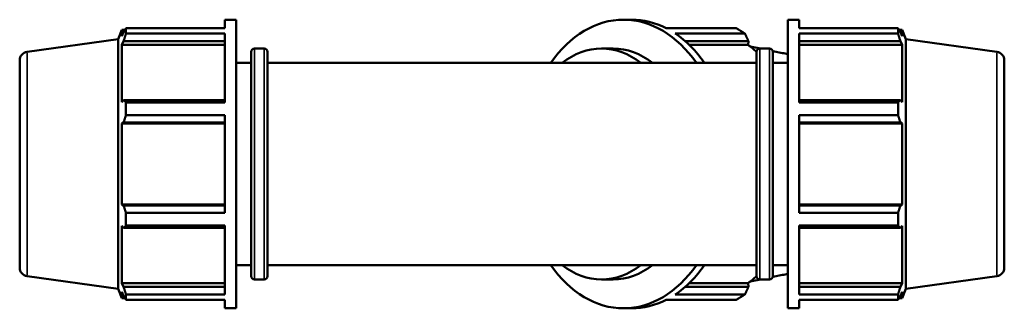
# Model space of a CAD drawing. Header units: millimetres. Extents: x -7 to 1648, y -196 to 1425.
# Tile 7 of 12: x 357 to 876, y 739 to 891. Entities that reach past the tile are written whole.
import ezdxf

# ---------------------------------------------------------------- set-up
doc = ezdxf.new("R2010")
doc.units = ezdxf.units.MM
doc.layers.add('Visible (ISO)', color=7, linetype='Continuous', lineweight=50)
doc.layers.add('Visible Narrow (ISO)', color=7, linetype='Continuous', lineweight=35)

msp = doc.modelspace()

# ---------------------------------------------------------------- linework, layer by layer
at = {"layer": 'Visible (ISO)'}
for p, q in [((465.1312, 886.723), (465.1312, 891.2125)), ((465.1312, 891.2125), (471.2112, 891.2125)), ((471.2112, 739.2125), (471.2112, 891.2125)), ((675.328, 891.2125), (679.6272, 891.2125)), ((761.8512, 739.2125), (761.8512, 891.2125)), ((761.8512, 891.2125), (767.9312, 891.2125)), ((767.9312, 886.723), (767.9312, 891.2125)), ((408.9312, 881.0066), (410.9053, 885.8925)), ((410.9053, 885.8925), (410.9053, 882.6212)), ((410.9053, 885.8925), (412.5195, 885.8925)), ((411.8264, 884.7957), (410.9053, 882.6212)), ((413.0547, 886.723), (465.1312, 886.723)), ((413.0547, 883.9748), (413.0547, 886.723)), ((465.1312, 883.9748), (413.0547, 883.9748)), ((465.1312, 847.5814), (465.1312, 883.9748)), ((697.824, 886.723), (734.6476, 886.723)), ((739.3391, 883.9748), (702.5155, 883.9748)), ((767.9312, 886.723), (820.0078, 886.723)), ((767.9312, 847.5814), (767.9312, 883.9748)), ((820.0078, 883.9748), (767.9312, 883.9748)), ((820.0078, 883.9748), (820.0078, 886.723)), ((820.5429, 885.8925), (822.1572, 885.8925)), ((822.1572, 882.6212), (821.236, 884.7957)), ((822.1572, 882.6212), (822.1572, 885.8925)), ((824.1312, 881.0066), (822.1572, 885.8925)), ((360.9049, 874.2569), (408.9312, 881.0066)), ((408.9312, 749.4184), (408.9312, 881.0066)), ((410.9053, 877.9064), (411.8264, 879.9288)), ((465.1312, 877.9064), (410.9053, 877.9064)), ((410.9053, 877.9064), (410.9053, 847.8489)), ((411.8264, 879.9288), (465.1312, 879.9288)), ((707.8035, 879.9288), (741.1412, 879.9288)), ((710.0038, 877.9064), (741.0482, 877.9064)), ((741.1412, 879.9288), (741.0482, 877.9064)), ((767.9312, 879.9288), (821.236, 879.9288)), ((767.9312, 877.9064), (822.1572, 877.9064)), ((821.236, 879.9288), (822.1572, 877.9064)), ((822.1572, 847.8489), (822.1572, 877.9064)), ((824.1312, 749.4184), (824.1312, 881.0066)), ((872.1575, 874.2569), (824.1312, 881.0066)), ((478.9962, 756.2125), (478.9962, 874.2125)), ((480.7962, 876.0125), (485.8462, 876.0125)), ((487.6462, 874.2125), (487.6462, 756.2125)), ((663.7067, 876.0125), (669.8232, 876.0125)), ((747.5296, 876.0125), (742.1119, 877.1001)), ((745.4162, 756.2125), (745.4162, 874.2125)), ((747.2162, 876.0125), (752.2662, 876.0125)), ((759.194, 873.6709), (753.9948, 874.7146)), ((754.0662, 874.2125), (754.0662, 756.2125)), ((357.0312, 869.8007), (357.0312, 760.6243)), ((471.2112, 868.4125), (478.9962, 868.4125)), ((487.6462, 868.4125), (745.4162, 868.4125)), ((754.0662, 868.4125), (761.8512, 868.4125)), ((876.0312, 869.8007), (876.0312, 760.6243)), ((411.8264, 848.9017), (410.9053, 847.8489)), ((465.1312, 848.9017), (411.8264, 848.9017)), ((413.0547, 847.5814), (465.1312, 847.5814)), ((413.0547, 840.9466), (413.0547, 847.5814)), ((821.236, 848.9017), (767.9312, 848.9017)), ((767.9312, 847.5814), (820.0078, 847.5814)), ((820.0078, 840.9466), (820.0078, 847.5814)), ((822.1572, 847.8489), (821.236, 848.9017)), ((465.1312, 840.9466), (413.0547, 840.9466)), ((465.1312, 789.4784), (465.1312, 840.9466)), ((767.9312, 789.4784), (767.9312, 840.9466)), ((820.0078, 840.9466), (767.9312, 840.9466)), ((410.9053, 836.4664), (411.8264, 837.152)), ((465.1312, 836.4664), (410.9053, 836.4664)), ((410.9053, 836.4664), (410.9053, 793.9586)), ((411.8264, 837.152), (465.1312, 837.152)), ((767.9312, 837.152), (821.236, 837.152)), ((767.9312, 836.4664), (822.1572, 836.4664)), ((821.236, 837.152), (822.1572, 836.4664)), ((822.1572, 793.9586), (822.1572, 836.4664)), ((465.1312, 793.9586), (410.9053, 793.9586)), ((411.8264, 793.273), (410.9053, 793.9586)), ((465.1312, 793.273), (411.8264, 793.273)), ((413.0547, 789.4784), (465.1312, 789.4784)), ((413.0547, 782.8437), (413.0547, 789.4784)), ((767.9312, 793.9586), (822.1572, 793.9586)), ((821.236, 793.273), (767.9312, 793.273)), ((767.9312, 789.4784), (820.0078, 789.4784)), ((820.0078, 782.8437), (820.0078, 789.4784)), ((822.1572, 793.9586), (821.236, 793.273)), ((410.9053, 782.5761), (411.8264, 781.5233)), ((410.9053, 782.5761), (410.9053, 752.5186)), ((411.8264, 781.5233), (465.1312, 781.5233)), ((465.1312, 782.8437), (413.0547, 782.8437)), ((465.1312, 746.4502), (465.1312, 782.8437)), ((767.9312, 746.4502), (767.9312, 782.8437)), ((820.0078, 782.8437), (767.9312, 782.8437)), ((767.9312, 781.5233), (821.236, 781.5233)), ((821.236, 781.5233), (822.1572, 782.5761)), ((822.1572, 752.5186), (822.1572, 782.5761)), ((471.2112, 762.0125), (478.9962, 762.0125)), ((487.6462, 762.0125), (745.4162, 762.0125)), ((754.0662, 762.0125), (761.8512, 762.0125)), ((360.9049, 756.1681), (408.9312, 749.4184)), ((480.7962, 754.4125), (485.8462, 754.4125)), ((663.7067, 754.4125), (669.8232, 754.4125)), ((747.5296, 754.4125), (742.1119, 753.3249)), ((747.2162, 754.4125), (752.2662, 754.4125)), ((759.194, 756.7541), (753.9948, 755.7104)), ((872.1575, 756.1681), (824.1312, 749.4184)), ((408.9312, 749.4184), (410.9053, 744.5325)), ((465.1312, 752.5186), (410.9053, 752.5186)), ((411.8264, 750.4962), (410.9053, 752.5186)), ((410.9053, 747.8038), (411.8264, 745.6293)), ((410.9053, 747.8038), (410.9053, 744.5325)), ((465.1312, 750.4962), (411.8264, 750.4962)), ((741.1412, 750.4962), (707.8035, 750.4962)), ((710.0038, 752.5186), (741.0482, 752.5186)), ((741.0482, 752.5186), (741.1412, 750.4962)), ((767.9312, 752.5186), (822.1572, 752.5186)), ((821.236, 750.4962), (767.9312, 750.4962)), ((822.1572, 752.5186), (821.236, 750.4962)), ((821.236, 745.6293), (822.1572, 747.8038)), ((824.1312, 749.4184), (822.1572, 744.5325)), ((822.1572, 744.5325), (822.1572, 747.8038)), ((410.9053, 744.5325), (412.5195, 744.5325)), ((413.0547, 746.4502), (465.1312, 746.4502)), ((413.0547, 743.702), (413.0547, 746.4502)), ((465.1312, 743.702), (413.0547, 743.702)), ((465.1312, 739.2125), (465.1312, 743.702)), ((734.6476, 743.702), (697.824, 743.702)), ((702.5155, 746.4502), (739.3391, 746.4502)), ((767.9312, 746.4502), (820.0078, 746.4502)), ((767.9312, 739.2125), (767.9312, 743.702)), ((820.0078, 743.702), (767.9312, 743.702)), ((820.0078, 743.702), (820.0078, 746.4502)), ((820.5429, 744.5325), (822.1572, 744.5325)), ((465.1312, 739.2125), (471.2112, 739.2125)), ((675.328, 739.2125), (679.6272, 739.2125)), ((761.8512, 739.2125), (767.9312, 739.2125))]:
    msp.add_line(p, q, dxfattribs=at)
for centre, radius, start, end in [((361.5312, 869.8007), 4.5, 98, 180), ((480.7962, 874.2125), 1.8, 90, 180), ((485.8462, 874.2125), 1.8, 0, 90), ((747.2162, 874.2125), 1.8, 90, 180), ((752.2662, 874.2125), 1.8, 0, 90), ((871.5312, 869.8007), 4.5, 0, 82), ((361.5312, 760.6243), 4.5, 180, 262), ((871.5312, 760.6243), 4.5, 278, 0), ((480.7962, 756.2125), 1.8, 180, 270), ((485.8462, 756.2125), 1.8, 270, 0), ((747.2162, 756.2125), 1.8, 180, 270), ((752.2662, 756.2125), 1.8, 270, 0)]:
    msp.add_arc(centre, radius, start, end, dxfattribs=at)
for centre, major_axis, start_param, end_param in [((675.328, 815.2125), (0, 76), 5.48778648, 7.07858414), ((679.6272, 815.2125), (0, 76), 5.93775002, 6.28318531), ((679.6272, 815.2125), (0, -76), 2.34619382, 2.70162978), ((716.4509, 815.2125), (0, 76), 5.84322243, 5.93775002), ((663.7067, 815.2125), (0, 60.8), 5.7778248, 6.78854582), ((717.9708, 815.2125), (0, -70.68), 2.56021849, 2.66162711), ((669.8232, 815.2125), (0, 60.8), 5.7778248, 6.28318531), ((675.328, 815.2125), (0, -76), 5.48778648, 7.07858414), ((663.7067, 815.2125), (0, -60.8), 5.7778248, 6.78854582), ((669.8232, 815.2125), (0, -60.8), 0, 0.50536051), ((679.6272, 815.2125), (0, -76), 0.43996288, 0.79539883), ((717.9708, 815.2125), (0, -70.68), 0.47996554, 0.58137416), ((679.6272, 815.2125), (0, -76), 0, 0.34543529), ((716.4509, 815.2125), (0, -76), 0.34543529, 0.43996288)]:
    msp.add_ellipse(centre, major_axis=major_axis, ratio=0.70710678, start_param=start_param, end_param=end_param, dxfattribs=at)
for points, weights in [([(411.8264, 884.7957), (412.416, 885.7397), (413.0547, 886.723)], [1.0022502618, 1.00153337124, 1]), ([(413.0547, 883.9748), (412.416, 881.9105), (411.8264, 879.9288)], [1, 1.00153337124, 1.0022502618]), ([(741.1412, 879.9288), (740.2671, 881.9105), (739.3391, 883.9748)], [2.43954291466, 2.41140748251, 2.38165074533]), ([(820.0078, 886.723), (820.6464, 885.7397), (821.236, 884.7957)], [1, 1.00153337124, 1.0022502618]), ([(821.236, 879.9288), (820.6464, 881.9105), (820.0078, 883.9748)], [1.0022502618, 1.00153337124, 1]), ([(411.8264, 848.9017), (412.416, 848.255), (413.0547, 847.5814)], [1.0022502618, 1.00153337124, 1]), ([(820.0078, 847.5814), (820.6464, 848.255), (821.236, 848.9017)], [1, 1.00153337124, 1.0022502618]), ([(413.0547, 840.9466), (412.416, 839.0106), (411.8264, 837.152)], [1, 1.00153337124, 1.0022502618]), ([(821.236, 837.152), (820.6464, 839.0106), (820.0078, 840.9466)], [1.0022502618, 1.00153337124, 1]), ([(411.8264, 793.273), (412.416, 791.4144), (413.0547, 789.4784)], [1.0022502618, 1.00153337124, 1]), ([(820.0078, 789.4784), (820.6464, 791.4144), (821.236, 793.273)], [1, 1.00153337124, 1.0022502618]), ([(413.0547, 782.8437), (412.416, 782.17), (411.8264, 781.5233)], [1, 1.00153337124, 1.0022502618]), ([(821.236, 781.5233), (820.6464, 782.17), (820.0078, 782.8437)], [1.0022502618, 1.00153337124, 1]), ([(411.8264, 750.4962), (412.416, 748.5145), (413.0547, 746.4502)], [1.0022502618, 1.00153337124, 1]), ([(739.3391, 746.4502), (740.2671, 748.5145), (741.1412, 750.4962)], [2.39104022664, 2.42091427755, 2.44916063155]), ([(820.0078, 746.4502), (820.6464, 748.5145), (821.236, 750.4962)], [1, 1.00153337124, 1.0022502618]), ([(413.0547, 743.702), (412.416, 744.6853), (411.8264, 745.6293)], [1, 1.00153337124, 1.0022502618]), ([(821.236, 745.6293), (820.6464, 744.6853), (820.0078, 743.702)], [1.0022502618, 1.00153337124, 1])]:
    msp.add_rational_spline(points, weights, degree=2, dxfattribs=at)
for points in [[(759.194, 873.6709), (760.0858, 873.4919), (760.9722, 873.2751), (761.8512, 873.0214)], [(761.8512, 757.4037), (760.9722, 757.1499), (760.0858, 756.9331), (759.194, 756.7541)]]:
    msp.add_open_spline(points, degree=3, dxfattribs=at)
at = {"layer": 'Visible Narrow (ISO)'}
for p, q in [((360.9049, 756.895), (360.9049, 873.53)), ((480.7962, 875.264), (480.7962, 755.1611)), ((485.8462, 755.1611), (485.8462, 875.264)), ((747.2162, 875.264), (747.2162, 755.1611)), ((752.2662, 755.1611), (752.2662, 875.264)), ((872.1575, 756.895), (872.1575, 873.53))]:
    msp.add_line(p, q, dxfattribs=at)
for major_axis, start_param, end_param in [((0, 59.0444), 6.08078508, 6.13894647), ((0, -59.0444), 0.14423884, 0.20240023)]:
    msp.add_ellipse((753.3263, 815.2125), major_axis=major_axis, ratio=0.70710678, start_param=start_param, end_param=end_param, dxfattribs=at)

doc.saveas('drawing.dxf')
